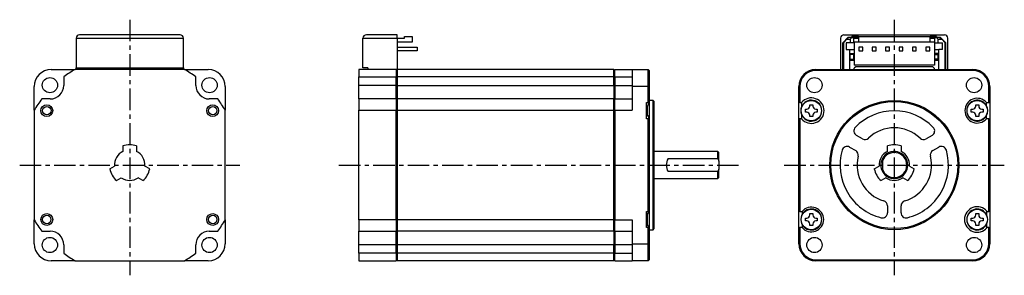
# Model space of a CAD drawing. Extents: x -258 to 32, y -32 to 43.
import ezdxf

# ---------------------------------------------------------------- set-up
doc = ezdxf.new("R2010")
doc.units = 0
doc.header["$MEASUREMENT"] = 0
doc.linetypes.add('CENTER', pattern=[10.16, 6.35, -1.27, 1.27, -1.27])
doc.layers.get('0').update_dxf_attribs({"linetype": 'CONTINUOUS'})

# ---------------------------------------------------------------- blocks, each defined once
blk = doc.blocks.new('A$Cb6435d59')
at = {"linetype": 'CENTER'}
for p, q in [((-225.8, 42.87), (-225.8, -32.5)), ((0, 42.87), (0, -32.5)), ((-258.3, 0), (-193.3, 0)), ((-164.03, 0), (-45.97, 0)), ((-32.5, 0), (32.5, 0))]:
    blk.add_line(p, q, dxfattribs=at)
at = {"color": 7, "linetype": 'Continuous', "lineweight": 25}
for p, q in [((-210.95, 38.4), (-240.65, 38.4)), ((-146.82, 38.4), (-155.92, 38.4)), ((-146.82, 37.4), (-146.82, 38.4)), ((-144.62, 37.45), (-144.62, 37.95)), ((-144.62, 37.95), (-142.42, 37.95)), ((-142.42, 37.95), (-142.42, 36.25)), ((-14.85, 38.4), (14.85, 38.4)), ((-10.6, 37.9), (-12.5, 37.9)), ((-12.5, 37.6), (-12.5, 37.9)), ((-10.6, 37.95), (-10.6, 36.25)), ((-10.6, 37.95), (10.6, 37.95)), ((10.6, 36.25), (10.6, 37.95)), ((12.5, 37.9), (10.6, 37.9)), ((12.5, 37.9), (12.5, 37.6)), ((-241.65, 37.4), (-209.95, 37.4)), ((-241.65, 37.4), (-241.65, 28.65)), ((-209.95, 28.65), (-209.95, 37.4)), ((-156.92, 28.65), (-156.92, 37.4)), ((-156.92, 37.4), (-146.82, 37.4)), ((-146.82, 37.45), (-144.62, 37.45)), ((-146.82, 37.4), (-146.82, 28.2)), ((-142.42, 36.25), (-146.82, 36.25)), ((-15.85, 37.4), (-15.85, 28.2)), ((-13.7, 37.6), (-15.2, 36.1)), ((-14.9, 36.2), (-15.2, 35.9)), ((-15.2, 28.2), (-15.2, 36.1)), ((-14.9, 36.2), (-14, 37.1)), ((-14.9, 28.2), (-14.9, 36.2)), ((-13, 36.1), (-14.2, 36.1)), ((-14.2, 36.1), (-14.2, 34.1)), ((-13.5, 37.6), (-14, 37.1)), ((-14, 37.1), (-13, 37.1)), ((-12.5, 37.6), (-13.7, 37.6)), ((-12.5, 37.6), (-13, 37.1)), ((-13, 37.1), (-13, 36.1)), ((-12, 36.1), (-13, 36.1)), ((-12.5, 37.6), (-12, 37.6)), ((-10.6, 37.6), (-12, 37.6)), ((-12, 37.6), (-12, 36.1)), ((-12, 37.25), (-11.8, 37.25)), ((-10.6, 36.25), (-11.85, 36.25)), ((-11.85, 36.25), (-11.85, 29.45)), ((-11.8, 37.25), (-11.8, 37.45)), ((-11.8, 37.45), (-10.6, 37.45)), ((10.6, 36.25), (-10.6, 36.25)), ((12, 37.6), (10.6, 37.6)), ((10.6, 37.45), (11.8, 37.45)), ((11.85, 36.25), (10.6, 36.25)), ((11.8, 37.45), (11.8, 37.25)), ((11.8, 37.25), (12, 37.25)), ((11.85, 36.25), (11.85, 29.45)), ((12, 37.6), (12.5, 37.6)), ((12, 36.1), (12, 37.6)), ((12, 36.1), (13, 36.1)), ((13.7, 37.6), (12.5, 37.6)), ((12.5, 37.6), (13, 37.1)), ((13, 36.1), (13, 37.1)), ((13, 37.1), (14, 37.1)), ((13, 36.1), (14.2, 36.1)), ((13.5, 37.6), (14, 37.1)), ((15.2, 36.1), (13.7, 37.6)), ((14, 37.1), (14.9, 36.2)), ((14.2, 34.1), (14.2, 36.1)), ((14.9, 36.2), (14.9, 28.2)), ((14.9, 36.2), (15.2, 35.9)), ((15.2, 28.2), (15.2, 36.1)), ((15.85, 28.2), (15.85, 37.4)), ((-146.82, 34.82), (-140.92, 34.82)), ((-140.92, 33.68), (-146.82, 33.68)), ((-140.92, 34.82), (-140.92, 33.68)), ((-14.2, 34.1), (-13.2, 34.1)), ((-13.2, 34.1), (-13.2, 28.2)), ((-11.85, 33.95), (-13.2, 33.95)), ((-13, 32.95), (-12, 32.95)), ((-13, 32.62), (-13, 32.95)), ((-12, 32.62), (-13, 32.62)), ((-13, 31.25), (-13, 32.62)), ((-12, 32.95), (-12, 32.62)), ((-12, 32.62), (-12, 31.25)), ((-9.33, 34.82), (-10.47, 34.82)), ((-10.47, 34.82), (-10.47, 33.68)), ((-10.47, 33.68), (-9.33, 33.68)), ((-9.33, 33.68), (-9.33, 34.82)), ((-6.51, 34.82), (-6.51, 33.68)), ((-5.37, 34.82), (-6.51, 34.82)), ((-6.51, 33.68), (-5.37, 33.68)), ((-5.37, 33.68), (-5.37, 34.82)), ((-1.41, 34.82), (-2.55, 34.82)), ((-2.55, 34.82), (-2.55, 33.68)), ((-2.55, 33.68), (-1.41, 33.68)), ((-1.41, 33.68), (-1.41, 34.82)), ((2.55, 34.82), (1.41, 34.82)), ((1.41, 34.82), (1.41, 33.68)), ((1.41, 33.68), (2.55, 33.68)), ((2.55, 33.68), (2.55, 34.82)), ((5.37, 34.82), (5.37, 33.68)), ((6.51, 34.82), (5.37, 34.82)), ((5.37, 33.68), (6.51, 33.68)), ((6.51, 33.68), (6.51, 34.82)), ((10.47, 34.82), (9.33, 34.82)), ((9.33, 34.82), (9.33, 33.68)), ((9.33, 33.68), (10.47, 33.68)), ((10.47, 33.68), (10.47, 34.82)), ((13.2, 33.95), (11.85, 33.95)), ((13, 32.95), (12, 32.95)), ((12, 32.62), (12, 32.95)), ((12, 32.62), (13, 32.62)), ((12, 31.25), (12, 32.62)), ((13, 32.62), (13, 32.95)), ((13, 31.25), (13, 32.62)), ((13.2, 28.2), (13.2, 34.1)), ((14.2, 34.1), (13.2, 34.1)), ((-13.2, 30.95), (-11.85, 30.95)), ((-13, 31.25), (-12, 31.25)), ((-13, 30.95), (-13, 31.25)), ((-12, 31.25), (-12, 30.95)), ((11.85, 29.45), (-11.85, 29.45)), ((-11.3, 29.1), (-11.8, 28.6)), ((-11.3, 29.1), (11.3, 29.1)), ((11.8, 28.6), (11.3, 29.1)), ((11.85, 30.95), (13.2, 30.95)), ((13, 31.25), (12, 31.25)), ((12, 30.95), (12, 31.25)), ((13, 30.95), (13, 31.25)), ((-249, 28.2), (-241.96, 28.2)), ((-209.64, 28.2), (-241.96, 28.2)), ((-241.65, 28.65), (-209.95, 28.65)), ((-241.65, 28.2), (-241.65, 28.65)), ((-209.95, 28.65), (-209.95, 28.2)), ((-209.64, 28.2), (-202.6, 28.2)), ((-147.12, 28.2), (-158.17, 28.2)), ((-158.17, 28.2), (-158.17, 26)), ((-155.52, 28.65), (-156.92, 28.65)), ((-155.52, 28.65), (-155.52, 28.2)), ((-147.12, 28.2), (-147.12, 26)), ((-146.82, 27.9), (-147.12, 28.2)), ((-146.82, 28.2), (-147.12, 28.2)), ((-82.82, 28.2), (-146.82, 28.2)), ((-146.82, 28.2), (-146.82, 26)), ((-82.82, 26), (-82.82, 28.2)), ((-82.52, 28.2), (-82.82, 27.9)), ((-82.52, 26), (-82.52, 28.2)), ((-82.52, 28.2), (-77.42, 28.2)), ((-77.42, 28.2), (-77.42, 23.2)), ((-77.42, 28.2), (-72.72, 28.2)), ((-72.72, 23.2), (-72.72, 28.2)), ((-72.42, 27.9), (-72.72, 28.2)), ((-72.42, 27.9), (-72.42, 23.2)), ((-23.2, 27.9), (-23.2, 28.2)), ((-23.2, 28.2), (23.2, 28.2)), ((23.2, 27.9), (-23.2, 27.9)), ((-11.8, 28.2), (-11.8, 28.6)), ((11.8, 28.6), (11.8, 28.2)), ((23.2, 28.2), (23.2, 27.9)), ((-245.3, 26), (-245.3, 23.5)), ((-206.3, 23.5), (-206.3, 26)), ((-158.17, 26), (-147.12, 26)), ((-158.17, 23.5), (-158.17, 26)), ((-147.12, 23.5), (-158.17, 23.5)), ((-158.17, 19.5), (-158.17, 23.5)), ((-147.12, 23.5), (-147.12, 26)), ((-147.12, 26), (-146.82, 25.85)), ((-147.12, 19.5), (-147.12, 23.5)), ((-146.82, 23.5), (-147.12, 23.5)), ((-82.82, 26), (-146.82, 26)), ((-146.82, 26), (-146.82, 23.5)), ((-146.82, 23.5), (-82.82, 23.5)), ((-146.82, 23.5), (-146.82, 19.5)), ((-82.82, 23.5), (-82.82, 26)), ((-82.82, 25.85), (-82.52, 26)), ((-82.82, 23.5), (-82.82, 19.5)), ((-82.52, 23.5), (-82.82, 23.5)), ((-82.52, 26), (-82.52, 23.5)), ((-82.52, 26), (-77.42, 26)), ((-82.52, 23.5), (-82.52, 19.5)), ((-82.52, 23.5), (-77.42, 23.5)), ((-254, 16.16), (-254, 23.2)), ((-197.6, 23.2), (-197.6, 16.16)), ((-77.42, 23.2), (-77.42, 16.16)), ((-72.72, 23.2), (-77.42, 23.2)), ((-72.72, 18.45), (-72.72, 23.2)), ((-72.72, 23.2), (-72.42, 23.2)), ((-72.42, 23.2), (-72.42, 18.45)), ((-28.2, 18.45), (-28.2, 23.2)), ((-28.2, 23.2), (-27.9, 23.2)), ((-27.9, 23.2), (-27.9, 18.45)), ((27.9, 18.45), (27.9, 23.2)), ((27.9, 23.2), (28.2, 23.2)), ((28.2, 23.2), (28.2, 18.45)), ((-249.3, 19.5), (-251.8, 19.5)), ((-199.8, 19.5), (-202.3, 19.5)), ((-147.12, 19.5), (-158.17, 19.5)), ((-158.17, 19.5), (-158.17, 16.16)), ((-147.12, 19.5), (-147.12, 16.16)), ((-146.82, 19.2), (-147.12, 19.5)), ((-82.82, 19.5), (-146.82, 19.5)), ((-146.82, 19.5), (-146.82, 16.16)), ((-82.82, 16.16), (-82.82, 19.5)), ((-82.52, 19.5), (-82.82, 19.2)), ((-82.52, 16.16), (-82.52, 19.5)), ((-82.52, 19.5), (-77.42, 19.5)), ((-73.22, 18.45), (-72.72, 18.45)), ((-73.22, 13.65), (-73.22, 18.45)), ((-72.42, 18.45), (-72.72, 18.45)), ((-71.22, 19.05), (-72.42, 19.05)), ((-72.42, 18.48), (-72.42, 13.64)), ((-70.92, 18.75), (-71.22, 19.05)), ((-71.22, 0), (-71.22, 19.05)), ((-70.92, 0), (-70.92, 18.75)), ((-27.9, 18.45), (-28.2, 18.45)), ((-28.2, 13.65), (-28.2, 18.45)), ((-27.9, 18.45), (-27.39, 18.45)), ((-24.94, 17.8), (-24.06, 17.8)), ((-24.94, 17.39), (-24.94, 17.8)), ((-24.06, 17.8), (-24.06, 17.39)), ((24.06, 17.8), (24.94, 17.8)), ((24.06, 17.39), (24.06, 17.8)), ((24.94, 17.8), (24.94, 17.39)), ((27.25, 18.45), (27.9, 18.45)), ((27.25, 17.48), (27.25, 18.45)), ((27.9, 18.45), (28.2, 18.45)), ((28.2, 18.45), (28.2, 13.65)), ((-254, 16.16), (-254, -16.16)), ((-197.6, -16.16), (-197.6, 16.16)), ((-158.17, 16.16), (-147.12, 16.16)), ((-158.17, -16.16), (-158.17, 16.16)), ((-147.12, -16.16), (-147.12, 16.16)), ((-147.12, 16.16), (-146.82, 16.08)), ((-146.82, 16.16), (-82.82, 16.16)), ((-146.82, 16.16), (-146.82, -16.16)), ((-82.82, -16.16), (-82.82, 16.16)), ((-82.82, 16.08), (-82.52, 16.16)), ((-82.52, 16.16), (-82.52, -16.16)), ((-82.52, 16.16), (-77.42, 16.16)), ((-73.22, 17.18), (-72.97, 17.18)), ((-72.97, 14.92), (-73.22, 14.92)), ((-73.2, 17.18), (-73.2, 16.05)), ((-73.2, 16.05), (-73.2, 14.92)), ((-73, 17.18), (-73, 16.05)), ((-73, 16.05), (-73, 14.92)), ((-72.97, 14.92), (-72.97, 17.18)), ((-26.25, 16.49), (-25.84, 16.49)), ((-26.25, 15.61), (-26.25, 16.49)), ((-25.84, 15.61), (-26.25, 15.61)), ((-24.94, 14.3), (-24.94, 14.71)), ((-24.06, 14.71), (-24.06, 14.3)), ((-23.16, 16.49), (-22.75, 16.49)), ((-22.75, 15.61), (-23.16, 15.61)), ((-22.75, 16.49), (-22.75, 15.61)), ((22.75, 16.49), (23.16, 16.49)), ((22.75, 15.61), (22.75, 16.49)), ((23.16, 15.61), (22.75, 15.61)), ((24.06, 14.3), (24.06, 14.71)), ((24.94, 14.71), (24.94, 14.3)), ((25.84, 16.49), (26.25, 16.49)), ((26.25, 15.61), (25.84, 15.61)), ((26.25, 16.49), (26.25, 15.61)), ((27.25, 13.65), (27.25, 14.62)), ((-72.72, 13.65), (-73.22, 13.65)), ((-72.72, -13.65), (-72.72, 13.65)), ((-72.42, 13.65), (-72.72, 13.65)), ((-72.42, 13.65), (-72.42, -13.65)), ((-28.2, -13.65), (-28.2, 13.65)), ((-27.9, 13.65), (-28.2, 13.65)), ((-27.9, 13.65), (-27.9, -13.65)), ((-27.39, 13.65), (-27.9, 13.65)), ((-24.06, 14.3), (-24.94, 14.3)), ((24.94, 14.3), (24.06, 14.3)), ((27.9, 13.65), (27.25, 13.65)), ((27.9, -13.65), (27.9, 13.65)), ((27.9, 13.65), (28.2, 13.65)), ((28.2, 13.65), (28.2, -13.65)), ((-9.39, 7.73), (-11.19, 8.77)), ((11.19, 8.77), (9.39, 7.73)), ((-227.8, 5.66), (-227.8, 4.03)), ((-223.8, 5.66), (-223.8, 4.03)), ((-52.12, 4), (-70.92, 4)), ((-51.82, 3.7), (-52.12, 4)), ((-52.12, 1.94), (-52.12, 4)), ((-51.82, 1.2), (-51.82, 3.7)), ((-13.19, 5.3), (-11.39, 4.27)), ((-2, 4.03), (-2, 5.66)), ((2, 5.66), (2, 4.03)), ((11.39, 4.27), (13.19, 5.3)), ((-71.22, -19.05), (-71.22, 0)), ((-70.92, -18.75), (-70.92, 0)), ((-66.82, 1.94), (-52.12, 1.94)), ((-52.12, 1.94), (-51.82, 1.2)), ((-51.82, 1.2), (-51.82, -1.2)), ((-3.5, 1.94), (-3.5, 1.2)), ((-3.5, 1.2), (-3.5, -1.2)), ((-231.7, -1.1), (-230.29, -0.28)), ((-219.9, -1.1), (-221.31, -0.28)), ((-52.12, -1.94), (-66.82, -1.94)), ((-51.82, -1.2), (-52.12, -1.94)), ((-52.12, -4), (-52.12, -1.94)), ((-51.82, -3.7), (-51.82, -1.2)), ((-5.9, -1.1), (-4.49, -0.28)), ((-3.5, -1.2), (-3.5, -1.94)), ((4.49, -0.28), (5.9, -1.1)), ((-229.7, -4.56), (-228.29, -3.75)), ((-221.9, -4.56), (-223.31, -3.75)), ((-70.92, -4), (-52.12, -4)), ((-52.12, -4), (-51.82, -3.7)), ((-2.49, -3.75), (-3.9, -4.56)), ((3.9, -4.56), (2.49, -3.75)), ((-73.22, -13.65), (-72.72, -13.65)), ((-73.22, -18.45), (-73.22, -13.65)), ((-72.42, -13.65), (-73.08, -14.62)), ((-73, -14.49), (-73, -16.05)), ((-72.42, -13.65), (-72.72, -13.65)), ((-72.42, -13.65), (-72.42, -18.47)), ((-27.9, -13.65), (-28.2, -13.65)), ((-28.2, -18.45), (-28.2, -13.65)), ((-27.9, -13.65), (-27.25, -13.65)), ((-27.25, -13.65), (-27.25, -14.62)), ((-24.94, -14.3), (-24.06, -14.3)), ((-24.94, -14.71), (-24.94, -14.3)), ((-24.06, -14.3), (-24.06, -14.71)), ((-2, -12), (-2, -14.07)), ((2, -14.07), (2, -12)), ((24.06, -14.3), (24.94, -14.3)), ((24.06, -14.71), (24.06, -14.3)), ((24.94, -14.3), (24.94, -14.71)), ((27.35, -14.84), (27.35, -13.65)), ((27.39, -13.65), (27.35, -13.65)), ((27.39, -13.65), (27.9, -13.65)), ((28.2, -13.65), (27.9, -13.65)), ((28.2, -13.65), (28.2, -18.45)), ((-254, -23.2), (-254, -16.16)), ((-197.6, -16.16), (-197.6, -23.2)), ((-147.12, -16.16), (-158.17, -16.16)), ((-158.17, -16.16), (-158.17, -19.5)), ((-146.82, -16.08), (-147.12, -16.16)), ((-147.12, -16.16), (-147.12, -19.5)), ((-82.82, -16.16), (-146.82, -16.16)), ((-146.82, -16.16), (-146.82, -19.5)), ((-82.52, -16.16), (-82.82, -16.08)), ((-82.82, -19.5), (-82.82, -16.16)), ((-82.52, -16.16), (-77.42, -16.16)), ((-82.52, -19.5), (-82.52, -16.16)), ((-77.42, -16.16), (-77.42, -23.2)), ((-73.22, -14.62), (-73.08, -14.62)), ((-73.2, -14.62), (-73.2, -16.05)), ((-73.2, -16.05), (-73.2, -17.48)), ((-73, -16.05), (-73, -17.62)), ((-26.25, -15.61), (-25.84, -15.61)), ((-26.25, -16.49), (-26.25, -15.61)), ((-25.84, -16.49), (-26.25, -16.49)), ((-24.94, -17.8), (-24.94, -17.39)), ((-24.06, -17.39), (-24.06, -17.8)), ((-23.16, -15.61), (-22.75, -15.61)), ((-22.75, -16.49), (-23.16, -16.49)), ((-22.75, -15.61), (-22.75, -16.49)), ((22.75, -15.61), (23.16, -15.61)), ((22.75, -16.49), (22.75, -15.61)), ((23.16, -16.49), (22.75, -16.49)), ((24.06, -17.8), (24.06, -17.39)), ((24.94, -17.39), (24.94, -17.8)), ((25.84, -15.61), (26.25, -15.61)), ((26.25, -16.49), (25.84, -16.49)), ((26.25, -15.61), (26.25, -16.49)), ((27.35, -18.45), (27.35, -17.26)), ((-251.8, -19.5), (-249.3, -19.5)), ((-202.3, -19.5), (-199.8, -19.5)), ((-158.17, -19.5), (-147.12, -19.5)), ((-158.17, -23.5), (-158.17, -19.5)), ((-147.12, -19.5), (-146.82, -19.2)), ((-147.12, -23.5), (-147.12, -19.5)), ((-82.82, -19.5), (-146.82, -19.5)), ((-146.82, -19.5), (-146.82, -23.5)), ((-82.82, -19.2), (-82.52, -19.5)), ((-82.82, -19.5), (-82.82, -23.5)), ((-82.52, -19.5), (-77.42, -19.5)), ((-82.52, -19.5), (-82.52, -23.5)), ((-73.08, -17.48), (-73.22, -17.48)), ((-72.72, -18.45), (-73.22, -18.45)), ((-73.08, -17.48), (-72.42, -18.45)), ((-72.72, -18.45), (-72.42, -18.45)), ((-72.72, -23.2), (-72.72, -18.45)), ((-72.42, -18.45), (-72.42, -23.2)), ((-72.42, -19.05), (-71.22, -19.05)), ((-71.22, -19.05), (-70.92, -18.75)), ((-28.2, -23.2), (-28.2, -18.45)), ((-28.2, -18.45), (-27.9, -18.45)), ((-27.9, -18.45), (-27.9, -23.2)), ((-27.25, -18.45), (-27.9, -18.45)), ((-27.25, -17.48), (-27.25, -18.45)), ((-24.06, -17.8), (-24.94, -17.8)), ((24.94, -17.8), (24.06, -17.8)), ((27.35, -18.45), (27.39, -18.45)), ((27.9, -18.45), (27.39, -18.45)), ((27.9, -23.2), (27.9, -18.45)), ((27.9, -18.45), (28.2, -18.45)), ((28.2, -18.45), (28.2, -23.2)), ((-77.42, -23.2), (-77.42, -28.2)), ((-77.42, -23.2), (-72.72, -23.2)), ((-72.72, -28.2), (-72.72, -23.2)), ((-72.42, -23.2), (-72.72, -23.2)), ((-72.42, -23.2), (-72.42, -27.9)), ((-27.9, -23.2), (-28.2, -23.2)), ((28.2, -23.2), (27.9, -23.2)), ((-245.3, -23.5), (-245.3, -26)), ((-206.3, -26), (-206.3, -23.5)), ((-147.12, -23.5), (-158.17, -23.5)), ((-158.17, -26), (-158.17, -23.5)), ((-147.12, -26), (-158.17, -26)), ((-158.17, -26), (-158.17, -28.2)), ((-146.82, -23.5), (-147.12, -23.5)), ((-147.12, -26), (-147.12, -23.5)), ((-146.82, -25.85), (-147.12, -26)), ((-147.12, -26), (-147.12, -28.2)), ((-82.82, -23.5), (-146.82, -23.5)), ((-146.82, -23.5), (-146.82, -26)), ((-82.82, -26), (-146.82, -26)), ((-146.82, -26), (-146.82, -28.2)), ((-82.82, -26), (-82.82, -23.5)), ((-82.52, -23.5), (-82.82, -23.5)), ((-82.52, -26), (-82.82, -25.85)), ((-82.82, -28.2), (-82.82, -26)), ((-77.42, -23.5), (-82.52, -23.5)), ((-82.52, -23.5), (-82.52, -26)), ((-82.52, -26), (-77.42, -26)), ((-82.52, -28.2), (-82.52, -26)), ((-241.96, -28.2), (-249, -28.2)), ((-241.96, -28.2), (-209.64, -28.2)), ((-202.6, -28.2), (-209.64, -28.2)), ((-158.17, -28.2), (-147.12, -28.2)), ((-147.12, -28.2), (-146.82, -27.9)), ((-82.82, -28.2), (-146.82, -28.2)), ((-82.82, -27.9), (-82.52, -28.2)), ((-82.52, -28.2), (-77.42, -28.2)), ((-72.72, -28.2), (-77.42, -28.2)), ((-72.72, -28.2), (-72.42, -27.9)), ((-23.2, -27.9), (23.2, -27.9)), ((-23.2, -28.2), (-23.2, -27.9)), ((23.2, -28.2), (-23.2, -28.2)), ((23.2, -27.9), (23.2, -28.2))]:
    blk.add_line(p, q, dxfattribs=at)
for centre, radius in [((-249.37, 23.57), 2.25), ((-202.23, 23.57), 2.25), ((-23.57, 23.57), 2.25), ((23.57, 23.57), 2.25), ((-250.3, 16.05), 1.75), ((-201.3, 16.05), 1.75), ((-24.5, 16.05), 3), ((0, 0), 19.05), ((0, 0), 18.75), ((24.5, 16.05), 3), ((-250.3, 16.05), 1.25), ((-201.3, 16.05), 1.25), ((-250.3, -16.05), 1.74), ((-201.3, -16.05), 1.75), ((-24.5, -16.05), 3), ((24.5, -16.05), 3), ((-250.3, -16.05), 1.24), ((-201.3, -16.05), 1.25), ((-249.37, -23.57), 2.25), ((-202.23, -23.57), 2.25), ((-23.57, -23.57), 2.25), ((23.57, -23.57), 2.25)]:
    blk.add_circle(centre, radius, dxfattribs=at)
for centre, radius, start, end in [((-240.65, 37.4), 1, 90, 180), ((-210.95, 37.4), 1, 0, 90), ((-155.92, 37.4), 1, 90, 180), ((-14.85, 37.4), 1, 90, 180), ((14.85, 37.4), 1, 0, 90), ((-13.8, 34.35), 0.4, 180, 218.6822), ((13.8, 34.35), 0.4, 321.3178, 0), ((-249, 23.2), 5, 90, 180), ((-225.8, 0), 32.5, 119.8084, 126.8699), ((-225.8, 0), 32.5, 53.1301, 60.1916), ((-202.6, 23.2), 5, 0, 90), ((-23.2, 23.2), 5, 90, 180), ((-23.2, 23.2), 4.7, 90, 180), ((23.2, 23.2), 5, 0, 90), ((23.2, 23.2), 4.7, 0, 90), ((-249.3, 23.5), 4, 270, 0), ((-202.3, 23.5), 4, 180, 270), ((-225.8, 0), 32.5, 143.1301, 150.1916), ((-225.8, 0), 32.5, 29.8084, 36.8699), ((-24.5, 16.05), 3.76, 219.7224, 140.2776), ((-24.5, 16.05), 3.1, 201.2862, 158.7138), ((24.5, 16.05), 3.65, 41.1121, 318.8879), ((24.5, 16.05), 3.1, 27.4893, 332.5107), ((24.5, 16.05), 3.1, 332.5107, 27.4893), ((-24.5, 16.05), 3.1, 158.7138, 201.2862), ((-25.84, 17.39), 0.9, 270, 0), ((-25.84, 14.71), 0.9, 0, 90), ((-23.16, 17.39), 0.9, 180, 270), ((-23.16, 14.71), 0.9, 90, 180), ((0, 0), 16, 43.968, 136.032), ((23.16, 17.39), 0.9, 270, 0), ((23.16, 14.71), 0.9, 0, 90), ((25.84, 17.39), 0.9, 180, 270), ((25.84, 14.71), 0.9, 90, 180), ((-10.44, 10.07), 1.5, 136.032, 240), ((0, 0), 11, 46.2602, 133.7398), ((10.44, 10.07), 1.5, 300, 43.968), ((-225.8, 0), 6, 70.5288, 109.4712), ((-8.64, 9.03), 1.5, 240, 313.7398), ((0, 0), 6, 70.5288, 109.4712), ((8.64, 9.03), 1.5, 226.2602, 300), ((-225.8, 0), 4.5, 116.3878, 183.6122), ((-225.8, 0), 4.5, 356.3878, 63.6122), ((0, 0), 16, 163.968, 256.032), ((-13.94, 4), 1.5, 60, 163.968), ((-12.14, 2.97), 1.5, 346.2602, 60), ((0, 0), 4.5, 116.3878, 183.6122), ((0, 0), 4, 208.955, 151.045), ((0, 0), 3.7, 198.9246, 161.0754), ((0, 0), 4.5, 356.3878, 63.6122), ((0, 0), 16, 283.968, 16.032), ((12.14, 2.97), 1.5, 120, 193.7398), ((13.94, 4), 1.5, 16.032, 120), ((-63.32, 0), 4, 151.045, 208.955), ((0, 0), 11, 166.2602, 253.7398), ((0, 0), 4, 151.045, 208.955), ((0, 0), 11, 286.2602, 13.7398), ((-225.8, 0), 6, 190.5288, 229.4712), ((-225.8, 0), 6, 310.5288, 349.4712), ((0, 0), 6, 190.5288, 229.4712), ((0, 0), 6, 310.5288, 349.4712), ((-225.8, 0), 4.5, 236.3878, 303.6122), ((0, 0), 4.5, 236.3878, 303.6122), ((-3.5, -12), 1.5, 0, 73.7398), ((3.5, -12), 1.5, 106.2602, 180), ((-24.5, -16.05), 3.65, 221.1121, 138.8879), ((-24.5, -16.05), 3.1, 207.4893, 152.5107), ((-3.5, -14.07), 1.5, 256.032, 0), ((3.5, -14.07), 1.5, 180, 283.968), ((24.5, -16.05), 3.76, 39.7224, 320.2776), ((24.5, -16.05), 3.1, 23.038, 336.962), ((-225.8, 0), 32.5, 209.8084, 216.8699), ((-225.8, 0), 32.5, 323.1301, 330.1916), ((-24.5, -16.05), 3.1, 152.5107, 207.4893), ((-25.84, -14.71), 0.9, 270, 0), ((-25.84, -17.39), 0.9, 0, 90), ((-23.16, -14.71), 0.9, 180, 270), ((-23.16, -17.39), 0.9, 90, 180), ((23.16, -14.71), 0.9, 270, 0), ((23.16, -17.39), 0.9, 0, 90), ((25.84, -14.71), 0.9, 180, 270), ((25.84, -17.39), 0.9, 90, 180), ((24.5, -16.05), 3.1, 336.962, 23.038), ((-249.3, -23.5), 4, 0, 90), ((-202.3, -23.5), 4, 90, 180), ((-249, -23.2), 5, 180, 270), ((-202.6, -23.2), 5, 270, 0), ((-23.2, -23.2), 5, 180, 270), ((-23.2, -23.2), 4.7, 180, 270), ((23.2, -23.2), 4.7, 270, 0), ((23.2, -23.2), 5, 270, 0), ((-225.8, 0), 32.5, 233.1301, 240.1916), ((-225.8, 0), 32.5, 299.8084, 306.8699)]:
    blk.add_arc(centre, radius, start, end, dxfattribs=at)
for points, knots in [([(-72.42, 18.45), (-72.53, 18.25), (-72.74, 17.83), (-72.89, 17.4), (-72.97, 17.18)], [0, 0, 0, 0, 0.49794, 1, 1, 1, 1]), ([(-27.39, 18.45), (-27.39, 18.25), (-27.39, 17.83), (-27.39, 17.4), (-27.39, 17.18)], [0, 0, 0, 0, 0.49794, 1, 1, 1, 1]), ([(-72.97, 14.92), (-72.9, 14.71), (-72.74, 14.27), (-72.53, 13.86), (-72.42, 13.65)], [0, 0, 0, 0, 0.497282, 1, 1, 1, 1]), ([(-27.39, 14.92), (-27.39, 14.71), (-27.39, 14.27), (-27.39, 13.86), (-27.39, 13.65)], [0, 0, 0, 0, 0.497282, 1, 1, 1, 1])]:
    blk.add_open_spline(points, degree=3, knots=knots, dxfattribs=at)

msp = doc.modelspace()

# ---------------------------------------------------------------- block references
msp.add_blockref('A$Cb6435d59', (0, 0))

doc.saveas('drawing.dxf')
